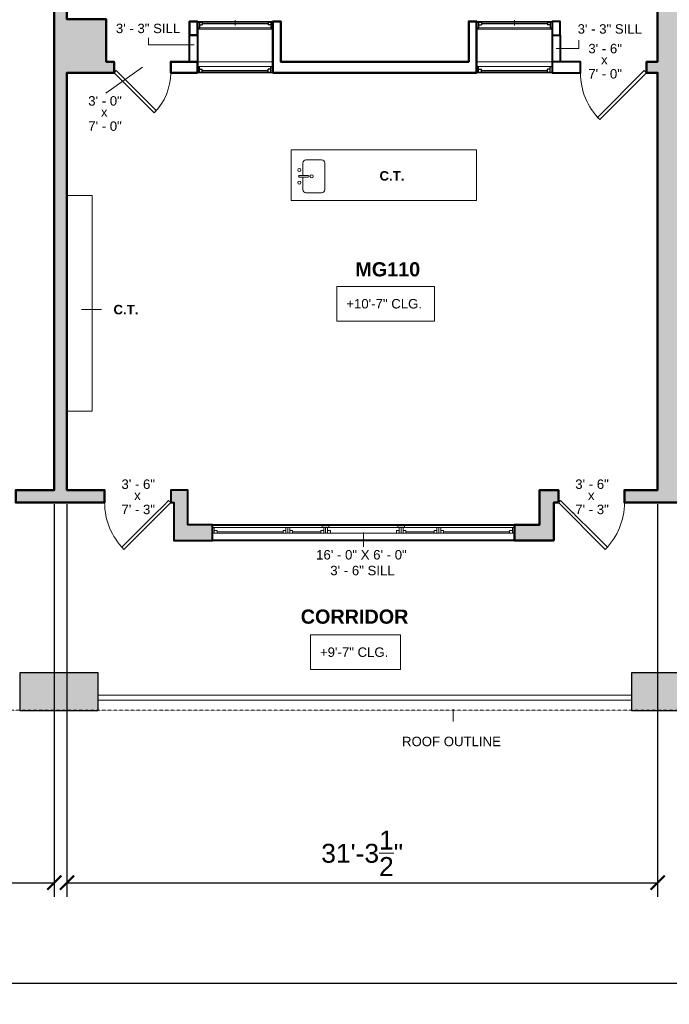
# Model space of a CAD drawing. Header units: inches. Extents: x -2078 to 109126, y -964 to 6385.
# Tile 87 of 137: x 14385 to 14798, y 3975 to 4601. Entities that reach past the tile are written whole.
import ezdxf

# ---------------------------------------------------------------- set-up
doc = ezdxf.new("R2010")
doc.units = ezdxf.units.IN
doc.header["$MEASUREMENT"] = 0
doc.linetypes.add('HIDDEN2', pattern=[0.1875, 0.125, -0.0625])
for name, color, linetype, lineweight in [('A-ANNO', 2, 'Continuous', 5), ('A-ANNO-DIMS', 1, 'Continuous', 9), ('A-CASE', 4, 'Continuous', 9), ('A-COLS', 3, 'Continuous', 9), ('A-DETAIL-1', 4, 'Continuous', 40), ('A-DETL-THIN', 151, 'Continuous', 9), ('A-DOOR', 1, 'Continuous', 18), ('A-FIXT', 150, 'Continuous', 9), ('A-GLAZ', 2, 'Continuous', 30), ('A-HIDDEN', 2, 'HIDDEN2', 18), ('A-RAILING', 4, 'Continuous', 9), ('A-WALL', 3, 'Continuous', 40), ('A-WINDOWS', 2, 'Continuous', 18)]:
    doc.layers.add(name, color=color, linetype=linetype, lineweight=lineweight)
doc.layers.add('A-HATCH', color=9, linetype='Continuous')
doc.styles.add('Arial_1', font='arial.ttf', dxfattribs={"height": 0.0625})
doc.styles.add('Arial_2', font='arial.ttf', dxfattribs={"height": 3})
doc.styles.add('Arial_B', font='arialbd.ttf', dxfattribs={"height": 4.5})
doc.styles.add('Arial_B_1', font='arialbd.ttf', dxfattribs={"height": 3})
doc.styles.add('Jay Cad', font='arial.ttf', dxfattribs={"height": 0.125})
doc.dimstyles.new('Jay Cad - DIMS', dxfattribs={"dimtxt": 0.125, "dimasz": 0.09375, "dimexe": 0.09375, "dimexo": 0.09375, "dimgap": 0.046875, "dimtad": 1, "dimdec": 1, "dimzin": 0, "dimdsep": 46, "dimlunit": 4, "dimtxsty": 'Jay Cad', "dimblk": 'ARCHTICK', "dimcen": 0.09, "dimclrd": 1, "dimclre": 1, "dimclrt": 256, "dimadec": 0, "dimazin": 0, "dimtfac": 1, "dimtdec": 1, "dimtofl": 0, "dimtmove": 1, "dimatfit": 3, "dimfxl": 1, "dimtolj": 1, "dimtzin": 0, "dimarcsym": 0})

# ---------------------------------------------------------------- blocks, each defined once
blk = doc.blocks.new('JC_WINDOW HUNG - HUNG WINDOW-1523960-Munger Science Center _ Ahmanson Lecture Hall-2nd Floor')
at = {"layer": 'A-GLAZ'}
for p, q in [((-24, 2.5), (-24, -2.5)), ((-24, 2), (-21, 2)), ((-22.75, 2), (-22.75, -1.5)), ((-22.75, 0.25), (-21, 0.25)), ((-21, 2), (-21, 0.25)), ((21, 2), (24, 2)), ((21, 2), (21, 0.25)), ((22.75, 0.25), (21, 0.25)), ((22.75, 2), (22.75, -1.5)), ((24, -2.5), (24, 2.5)), ((-24, -1.5), (-22.75, -1.5)), ((22.75, -1.5), (24, -1.5))]:
    blk.add_line(p, q, dxfattribs=at)
at = {"layer": 'A-GLAZ', "lineweight": 9}
for p, q in [((-21, 2), (21, 2)), ((-22.75, -1.5), (22.75, -1.5))]:
    blk.add_line(p, q, dxfattribs=at)
at = {"layer": 'A-GLAZ', "lineweight": 30}
blk.add_line((-21, 1.125), (21, 1.125), dxfattribs=at)
at = {"layer": 'A-WINDOWS'}
for p, q in [((24, 2.5), (-24, 2.5)), ((-24, -2.5), (24, -2.5))]:
    blk.add_line(p, q, dxfattribs=at)
blk = doc.blocks.new('JC_WINDOW HUNG - HUNG WINDOW-1534625-Munger Science Center _ Ahmanson Lecture Hall-2nd Floor')
at = {"layer": 'A-GLAZ'}
for p, q in [((-24, -3.5), (-24, 3.5)), ((-24, 0.5), (-22.75, 0.5)), ((-22.75, -3), (-22.75, 0.5)), ((22.75, 0.5), (24, 0.5)), ((22.75, -3), (22.75, 0.5)), ((24, 3.5), (24, -3.5)), ((-24, -3), (-21, -3)), ((-22.75, -1.25), (-21, -1.25)), ((-21, -3), (-21, -1.25)), ((21, -3), (21, -1.25)), ((22.75, -1.25), (21, -1.25)), ((21, -3), (24, -3))]:
    blk.add_line(p, q, dxfattribs=at)
at = {"layer": 'A-GLAZ', "lineweight": 9}
for p, q in [((-22.75, 0.5), (22.75, 0.5)), ((-21, -3), (21, -3))]:
    blk.add_line(p, q, dxfattribs=at)
at = {"layer": 'A-GLAZ', "lineweight": 30}
blk.add_line((-21, -2.125), (21, -2.125), dxfattribs=at)
at = {"layer": 'A-WINDOWS'}
for p, q in [((-24, 3.5), (24, 3.5)), ((24, -3.5), (-24, -3.5))]:
    blk.add_line(p, q, dxfattribs=at)
blk = doc.blocks.new('Instance - Opening - 16_ x 24_-1534827-Munger Science Center _ Ahmanson Lecture Hall-2nd Floor')
at = {"layer": 'A-WINDOWS'}
for p, q in [((-8.5, -2.5), (-8.5, 2.5)), ((-8.5, 2.5), (8.5, 2.5)), ((8.5, 2.5), (8.5, -2.5)), ((8.5, -2.5), (-8.5, -2.5))]:
    blk.add_line(p, q, dxfattribs=at)
blk = doc.blocks.new('JC_DOOR_SINGLE PANEL - SINGLE DOOR-1479934-Munger Science Center _ Ahmanson Lecture Hall-2nd Floor')
at = {"layer": 'A-DOOR', "lineweight": 20}
for p, q in [((-10.11, -31.78), (19.59, -2.09)), ((21, -3.5), (-8.7, -33.2)), ((19.59, -2.09), (21, -3.5)), ((-8.7, -33.2), (-10.11, -31.78))]:
    blk.add_line(p, q, dxfattribs=at)
at = {"layer": 'A-DOOR', "lineweight": 9}
blk.add_arc((21, -3.5), 42, 180, 225, dxfattribs=at)
blk = doc.blocks.new('JC_DOOR_SINGLE PANEL - SINGLE DOOR-1479750-Munger Science Center _ Ahmanson Lecture Hall-2nd Floor')
at = {"layer": 'A-DOOR', "lineweight": 20}
for p, q in [((-7.46, 28.96), (-8.87, 27.54)), ((-8.87, 27.54), (16.59, 2.09)), ((18, 3.5), (-7.46, 28.96)), ((16.59, 2.09), (18, 3.5))]:
    blk.add_line(p, q, dxfattribs=at)
at = {"layer": 'A-DOOR', "lineweight": 9}
blk.add_arc((18, 3.5), 36, 135, 180, dxfattribs=at)
blk = doc.blocks.new('JC_KITCHEN SINK - SINK-1531844-Munger Science Center _ Ahmanson Lecture Hall-2nd Floor')
at = {"layer": 'A-FIXT'}
for p, q in [((0.12, 7.82), (0.12, 2.09)), ((1.12, 7.82), (1.12, 2.09)), ((-9.87, 3.57), (-9.87, -6.39)), ((0.12, 5.57), (-7.87, 5.57)), ((9.1, 5.57), (1.12, 5.57)), ((11.1, -6.39), (11.1, 3.57)), ((-7.87, -8.39), (9.1, -8.39))]:
    blk.add_line(p, q, dxfattribs=at)
for centre, radius, start, end in [((-3.38, 7.82), 1, 360, 180), ((-3.38, 7.82), 1, 180, 0), ((0.62, 7.82), 0.5, 360, 180), ((4.62, 7.82), 1, 360, 180), ((4.62, 7.82), 1, 180, 360), ((-7.87, 3.57), 2, 90, 180), ((0.62, 0), 1, 360, 180), ((0.62, 0), 1, 180, 0), ((0.62, 2.09), 0.5, 180, 0), ((9.1, 3.57), 2, 360, 90), ((-7.87, -6.39), 2, 180, 270), ((9.1, -6.39), 2, 270, 0)]:
    blk.add_arc(centre, radius, start, end, dxfattribs=at)
blk = doc.blocks.new('JC_OPENING - 36_ x 48_-1468142-Munger Science Center _ Ahmanson Lecture Hall-2nd Floor')
at = {"layer": 'A-WINDOWS'}
for p, q in [((-96.32, -5), (-96.32, 5)), ((-96.32, 5), (-26.44, 5)), ((-22.19, 5), (21.54, 5)), ((25.79, 5), (95.68, 5)), ((95.68, 5), (95.68, -5)), ((95.68, -5), (-96.32, -5))]:
    blk.add_line(p, q, dxfattribs=at)
blk = doc.blocks.new('JC_DOOR_SINGLE PANEL - SINGLE DOOR-1467870-Munger Science Center _ Ahmanson Lecture Hall-2nd Floor')
at = {"layer": 'A-DOOR', "lineweight": 20}
for p, q in [((-8.7, 33.7), (-10.11, 32.28)), ((-10.11, 32.28), (19.59, 2.59)), ((21, 4), (-8.7, 33.7)), ((19.59, 2.59), (21, 4))]:
    blk.add_line(p, q, dxfattribs=at)
at = {"layer": 'A-DOOR', "lineweight": 9}
blk.add_arc((21, 4), 42, 135, 180, dxfattribs=at)
blk = doc.blocks.new('JC_DOOR_SINGLE PANEL - SINGLE DOOR-1467925-Munger Science Center _ Ahmanson Lecture Hall-2nd Floor')
at = {"layer": 'A-DOOR', "lineweight": 20}
for p, q in [((-10.11, -32.28), (19.59, -2.59)), ((21, -4), (-8.7, -33.7)), ((19.59, -2.59), (21, -4)), ((-8.7, -33.7), (-10.11, -32.28))]:
    blk.add_line(p, q, dxfattribs=at)
at = {"layer": 'A-DOOR', "lineweight": 9}
blk.add_arc((21, -4), 42, 180, 225, dxfattribs=at)
blk = doc.blocks.new('Top Rail Type - Top Rail_Internal_-V5-Munger Science Center _ Ahmanson Lecture Hall-2nd Floor')
at = {"layer": 'A-RAILING'}
for p, q in [((-167.77, -140.01), (171.23, -140.01)), ((-167.77, -143.01), (171.23, -143.01))]:
    blk.add_line(p, q, dxfattribs=at)
blk = doc.blocks.new('JC- existing door Tag_quad - JC- existing door Tag_quad-839775-Munger Science Center _ Ahmanson Lecture Hall-2nd Floor')
at = {"layer": 'A-ANNO', "insert": (-0.0234, 0.0378), "char_height": 0.0625, "width": 0.0505, "attachment_point": 1, "style": 'Arial_1', "bg_fill": 3, "box_fill_scale": 1.25, "bg_fill_color": 256, "bg_fill_true_color": 13158600, "bg_fill_transparency": 0}
blk.add_mtext('x', dxfattribs=at)
blk = doc.blocks.new('_ArchTick')
at = {"color": 0, "linetype": 'ByBlock', "const_width": 0.15}
blk.add_lwpolyline([(-0.5, -0.5), (0.5, 0.5)], dxfattribs=at)
blk = doc.blocks.new('*D3336')
at = {"layer": 'A-ANNO-DIMS', "color": 1, "lineweight": -2, "transparency": 16777216}
for p, q in [((14415.02, 4292.93), (14415.02, 4043.56)), ((14790.52, 4292.93), (14790.52, 4043.56)), ((14415.02, 4052.56), (14790.52, 4052.56))]:
    blk.add_line(p, q, dxfattribs=at)
at = {"layer": 'Defpoints', "color": 0, "transparency": 16777216}
for p in [(14415.02, 4301.93), (14790.52, 4301.93), (14790.52, 4052.56)]:
    blk.add_point(p, dxfattribs=at)
at = {"layer": 'A-ANNO-DIMS', "color": 1, "lineweight": -2, "transparency": 16777216, "xscale": 9, "yscale": 9, "zscale": 9, "rotation": 180}
blk.add_blockref('_ArchTick', (14415.02, 4052.56), dxfattribs=at)
at = {"layer": 'A-ANNO-DIMS', "color": 1, "lineweight": -2, "transparency": 16777216, "xscale": 9, "yscale": 9, "zscale": 9}
blk.add_blockref('_ArchTick', (14790.52, 4052.56), dxfattribs=at)
at = {"layer": 'A-ANNO-DIMS', "color": 2, "transparency": 16777216, "insert": (14602.77, 4071.22), "char_height": 12, "width": 1.4974, "attachment_point": 5, "style": 'Jay Cad'}
blk.add_mtext('\\A1;31\'-3{\\H1x;\\S1/2;}"', dxfattribs=at)
blk = doc.blocks.new('*D3337')
at = {"layer": 'A-ANNO-DIMS', "color": 1, "lineweight": -2, "transparency": 16777216}
for p, q in [((14030.02, 4292.93), (14030.02, 4043.56)), ((14407.02, 4292.93), (14407.02, 4043.56)), ((14030.02, 4052.56), (14407.02, 4052.56))]:
    blk.add_line(p, q, dxfattribs=at)
at = {"layer": 'Defpoints', "color": 0, "transparency": 16777216}
for p in [(14030.02, 4301.93), (14407.02, 4301.93), (14407.02, 4052.56)]:
    blk.add_point(p, dxfattribs=at)
at = {"layer": 'A-ANNO-DIMS', "color": 1, "lineweight": -2, "transparency": 16777216, "xscale": 9, "yscale": 9, "zscale": 9, "rotation": 180}
blk.add_blockref('_ArchTick', (14030.02, 4052.56), dxfattribs=at)
at = {"layer": 'A-ANNO-DIMS', "color": 1, "lineweight": -2, "transparency": 16777216, "xscale": 9, "yscale": 9, "zscale": 9}
blk.add_blockref('_ArchTick', (14407.02, 4052.56), dxfattribs=at)
at = {"layer": 'A-ANNO-DIMS', "color": 2, "transparency": 16777216, "insert": (14218.52, 4063.19), "char_height": 12, "width": 0.9747, "attachment_point": 5, "style": 'Jay Cad'}
blk.add_mtext('\\A1;31\'-5"', dxfattribs=at)
blk = doc.blocks.new('*D3338')
at = {"layer": 'A-ANNO-DIMS', "color": 1, "lineweight": -2, "transparency": 16777216}
for p, q in [((16226.52, 4500.43), (16226.52, 3979.76)), ((14009.02, 4284.93), (14009.02, 3979.76)), ((14009.02, 3988.76), (16226.52, 3988.76))]:
    blk.add_line(p, q, dxfattribs=at)
at = {"layer": 'Defpoints', "color": 0, "transparency": 16777216}
for p in [(16226.52, 4509.43), (14009.02, 4293.93), (16226.52, 3988.76)]:
    blk.add_point(p, dxfattribs=at)
at = {"layer": 'A-ANNO-DIMS', "color": 1, "lineweight": -2, "transparency": 16777216, "xscale": 9, "yscale": 9, "zscale": 9, "rotation": 180}
blk.add_blockref('_ArchTick', (14009.02, 3988.76), dxfattribs=at)
at = {"layer": 'A-ANNO-DIMS', "color": 1, "lineweight": -2, "transparency": 16777216, "xscale": 9, "yscale": 9, "zscale": 9}
blk.add_blockref('_ArchTick', (16226.52, 3988.76), dxfattribs=at)
at = {"layer": 'A-ANNO-DIMS', "color": 2, "transparency": 16777216, "insert": (15117.77, 4007.41), "char_height": 12, "width": 1.6705, "attachment_point": 5, "style": 'Jay Cad'}
blk.add_mtext('\\A1;184\'-9{\\H1x;\\S1/2;}"', dxfattribs=at)

msp = doc.modelspace()

# ---------------------------------------------------------------- hatches: boundary and pattern name
at = {"layer": 'A-DETAIL-1'}
h = msp.add_hatch(color=250, dxfattribs=at)
h.paths.add_polyline_path([(14625.388, 4278.077), (14629.638, 4278.077), (14629.638, 4279.93), (14625.388, 4279.93)])
h.paths.add_polyline_path([(14581.658, 4278.077), (14581.658, 4279.93), (14577.408, 4279.93), (14577.408, 4278.077)])
at = {"layer": 'A-HATCH'}
h = msp.add_hatch(color=256, dxfattribs=at)
h.dxf.hatch_style = 1
h.paths.add_polyline_path([(14030.023, 4907.93), (14036.023, 4907.93), (14036.023, 4915.93), (14022.023, 4915.93), (14022.023, 4863.93), (13923.843, 4863.93), (13899.881, 4843.824), (13898.62, 4845.327), (13892.492, 4840.184), (13909.265, 4820.195), (13909.265, 4793.433), (13921.478, 4793.433), (13921.478, 4835.433), (13923.103, 4835.433), (13923.103, 4799.433), (13923.103, 4793.433), (13925.291, 4793.433), (13925.291, 4857.312), (14009.023, 4857.312), (14009.023, 4745.306), (13925.291, 4745.306), (13925.291, 4750.433), (13919.291, 4750.433), (13919.291, 4751.433), (13909.546, 4751.433), (13909.546, 4730.033), (13930.277, 4722.488), (13934.003, 4732.725), (13962.238, 4722.448), (13958.512, 4712.211), (13981.453, 4703.861), (13971.766, 4691.757), (13990.46, 4676.797), (14004.818, 4694.738), (14009.023, 4694.738), (14009.023, 4293.93), (14052.023, 4293.93), (14052.023, 4301.93), (14030.023, 4301.93), (14030.023, 4569.405), (14055.023, 4569.405), (14055.023, 4601.905), (14030.023, 4601.905)])
h.paths.add_polyline_path([(14365.023, 4915.93), (14072.023, 4915.93), (14072.023, 4907.93), (14365.023, 4907.93)])
h.paths.add_polyline_path([(14415.023, 4907.93), (14444.023, 4907.93), (14444.023, 4915.93), (14414.023, 4915.93), (14414.023, 4938.93), (14407.023, 4938.93), (14407.023, 4915.93), (14401.023, 4915.93), (14401.023, 4907.93), (14407.023, 4907.93), (14407.023, 4301.93), (14382.523, 4301.93), (14382.523, 4293.93), (14439.023, 4293.93), (14439.023, 4301.93), (14415.023, 4301.93), (14415.023, 4566.905), (14445.023, 4566.905), (14445.023, 4573.905), (14440.023, 4573.905), (14440.023, 4600.905), (14415.023, 4600.905)])
h.paths.add_polyline_path([(14119.023, 4279.93), (14104.023, 4279.93), (14104.023, 4301.93), (14094.023, 4301.93), (14094.023, 4293.93), (14096.023, 4293.93), (14096.023, 4269.93), (14119.023, 4269.93)])
h.paths.add_polyline_path([(14337.023, 4293.93), (14340.523, 4293.93), (14340.523, 4301.93), (14328.023, 4301.93), (14328.023, 4279.93), (14311.023, 4279.93), (14311.023, 4269.93), (14337.023, 4269.93)])
h.paths.add_polyline_path([(14507.523, 4279.93), (14492.023, 4279.93), (14492.023, 4301.93), (14481.023, 4301.93), (14481.023, 4293.93), (14483.023, 4293.93), (14483.023, 4269.93), (14507.523, 4269.93)])
h.paths.add_polyline_path([(14724.523, 4293.93), (14727.523, 4293.93), (14727.523, 4301.93), (14715.523, 4301.93), (14715.523, 4279.93), (14699.523, 4279.93), (14699.523, 4269.93), (14724.523, 4269.93)])
h.paths.add_polyline_path([(14825.523, 4301.93), (14805.523, 4301.93), (14805.523, 4566.905), (14835.523, 4566.905), (14835.523, 4573.905), (14830.523, 4573.905), (14830.523, 4600.905), (14805.523, 4600.905), (14805.523, 4907.93), (14830.523, 4907.93), (14830.523, 4915.93), (14784.523, 4915.93), (14784.523, 4907.93), (14790.523, 4907.93), (14790.523, 4573.905), (14783.523, 4573.905), (14783.523, 4566.905), (14790.523, 4566.905), (14790.523, 4301.93), (14769.523, 4301.93), (14769.523, 4293.93), (14825.523, 4293.93)])
h.paths.add_polyline_path([(14892.523, 4279.93), (14879.023, 4279.93), (14879.023, 4301.93), (14867.523, 4301.93), (14867.523, 4293.93), (14872.023, 4293.93), (14872.023, 4269.93), (14892.523, 4269.93)])
h.paths.add_polyline_path([(15111.023, 4293.93), (15114.023, 4293.93), (15114.023, 4301.93), (15103.023, 4301.93), (15103.023, 4279.93), (15084.523, 4279.93), (15084.523, 4269.93), (15111.023, 4269.93)])
h.paths.add_polyline_path([(15213.023, 4301.93), (15188.023, 4301.93), (15188.023, 4566.905), (15217.023, 4566.905), (15217.023, 4573.905), (15213.023, 4573.905), (15213.023, 4601.905), (15188.023, 4601.905), (15188.023, 4907.93), (15218.023, 4907.93), (15218.023, 4915.93), (15174.023, 4915.93), (15174.023, 4907.93), (15180.023, 4907.93), (15180.023, 4573.905), (15174.023, 4573.905), (15174.023, 4566.905), (15180.023, 4566.905), (15180.023, 4301.93), (15156.023, 4301.93), (15156.023, 4293.93), (15213.023, 4293.93)])
h.paths.add_polyline_path([(15278.523, 4279.93), (15267.023, 4279.93), (15267.023, 4301.93), (15255.023, 4301.93), (15255.023, 4293.93), (15258.023, 4293.93), (15258.023, 4269.93), (15278.523, 4269.93)])
h.paths.add_polyline_path([(15497.523, 4293.93), (15500.523, 4293.93), (15500.523, 4301.93), (15488.523, 4301.93), (15488.523, 4279.93), (15470.523, 4279.93), (15470.523, 4269.93), (15497.523, 4269.93)])
h.paths.add_polyline_path([(15584.523, 4509.43), (15611.023, 4509.43), (15611.023, 4518.43), (15609.023, 4518.43), (15609.023, 4531.43), (15579.523, 4531.43), (15579.523, 4907.93), (15584.523, 4907.93), (15584.523, 4915.93), (15557.523, 4915.93), (15557.523, 4907.93), (15563.523, 4907.93), (15563.523, 4573.905), (15557.023, 4573.905), (15557.023, 4566.905), (15563.523, 4566.905), (15563.523, 4301.93), (15542.523, 4301.93), (15542.523, 4293.93), (15584.523, 4293.93)])
h.paths.add_polyline_path([(15521.523, 4915.93), (15254.023, 4915.93), (15254.023, 4907.93), (15521.523, 4907.93)])
h.paths.add_polyline_path([(15138.023, 4915.93), (14866.523, 4915.93), (14866.523, 4907.93), (15138.023, 4907.93)])
h.paths.add_polyline_path([(14748.523, 4915.93), (14480.023, 4915.93), (14480.023, 4907.93), (14748.523, 4907.93)])
h.paths.add_polyline_path([(15680.408, 4531.43), (15655.023, 4531.43), (15655.023, 4518.43), (15653.023, 4518.43), (15653.023, 4509.43), (15680.408, 4509.43)])
h.paths.add_polyline_path([(15752.408, 4531.43), (15728.408, 4531.43), (15728.408, 4509.43), (15752.408, 4509.43)])
h.paths.add_polyline_path([(15824.158, 4531.43), (15800.408, 4531.43), (15800.408, 4509.43), (15824.158, 4509.43)])
h.paths.add_polyline_path([(15968.523, 4531.43), (15918.107, 4531.43), (15918.107, 4562.43), (15911.107, 4562.43), (15911.107, 4555.43), (15874.107, 4555.43), (15874.107, 4531.43), (15872.158, 4531.43), (15872.158, 4509.43), (15970.523, 4509.43), (15970.523, 4518.43), (15968.523, 4518.43)])
h.paths.add_polyline_path([(16136.773, 4531.43), (16014.523, 4531.43), (16014.523, 4518.43), (16012.523, 4518.43), (16012.523, 4509.43), (16136.773, 4509.43)])
h.paths.add_polyline_path([(16226.523, 4555.18), (16204.523, 4555.18), (16204.523, 4531.43), (16182.773, 4531.43), (16182.773, 4509.43), (16226.523, 4509.43)])
h.paths.add_polyline_path([(16226.523, 4623.93), (16218.523, 4623.93), (16218.523, 4622.43), (16204.523, 4622.43), (16204.523, 4601.18), (16226.523, 4601.18)])
h.paths.add_polyline_path([(16246.986, 4694.93), (16218.523, 4694.93), (16218.523, 4669.93), (16242.709, 4669.93, 0.028874)])
h.paths.add_polyline_path([(16242.709, 4768.93), (16218.523, 4768.93), (16218.523, 4740.93), (16247.301, 4740.93, 0.0323085)])
h.paths.add_polyline_path([(16226.523, 4839.93), (16204.523, 4839.93), (16204.523, 4816.93), (16218.523, 4816.93), (16218.523, 4814.93), (16226.523, 4814.93)])
h.paths.add_polyline_path([(16226.523, 4929.93), (16182.273, 4929.93), (16182.273, 4907.93), (16204.523, 4907.93), (16204.523, 4885.93), (16226.523, 4885.93)])
h.paths.add_polyline_path([(16136.273, 4929.93), (16015.023, 4929.93), (16015.023, 4919.93), (16017.523, 4919.93), (16017.523, 4907.93), (16136.273, 4907.93)])
h.paths.add_polyline_path([(15970.79, 4965.93), (15933.791, 4965.93), (15933.791, 4972.93), (15925.791, 4972.93), (15925.791, 4915.93), (15620.523, 4915.93), (15620.523, 4907.93), (15911.107, 4907.93), (15911.107, 4901.93), (15918.107, 4901.93), (15918.107, 4907.93), (15970.523, 4907.93), (15970.523, 4919.93), (15973.023, 4919.93), (15973.023, 4929.93), (15970.79, 4929.93)])
h.paths.add_polyline_path([(15970.791, 5048.93), (15861.023, 5048.93), (15861.023, 5033.93), (15925.791, 5033.93), (15925.791, 5008.93), (15933.791, 5008.93), (15933.791, 5033.93), (15970.791, 5033.93)])
h.paths.add_polyline_path([(15813.023, 5048.93), (15789.023, 5048.93), (15789.023, 5033.93), (15813.023, 5033.93)])
h.paths.add_polyline_path([(15741.023, 5048.93), (15717.023, 5048.93), (15717.023, 5033.93), (15741.023, 5033.93)])
h.paths.add_polyline_path([(15590.317, 4897.337), (15614.665, 4897.337), (15614.665, 4909.701), (15590.317, 4909.701)], flags=9)
h.paths.add_polyline_path([(15590.362, 4913.359), (15614.71, 4913.359), (15614.71, 4925.724), (15590.362, 4925.724)], flags=9)
h = msp.add_hatch(color=256, dxfattribs=at)
h.dxf.hatch_style = 1
h.paths.add_polyline_path([(14048.023, 4185.93), (14010.023, 4185.93), (14010.023, 4162.156), (14048.023, 4162.156)])
h.paths.add_polyline_path([(14435.023, 4185.93), (14385.023, 4185.93), (14385.023, 4162.156), (14435.023, 4162.156)])
h.paths.add_polyline_path([(14824.023, 4185.93), (14774.023, 4185.93), (14774.023, 4162.156), (14824.023, 4162.156)])
h.paths.add_polyline_path([(15209.523, 4185.93), (15159.523, 4185.93), (15159.523, 4162.156), (15209.523, 4162.156)])
h.paths.add_polyline_path([(15584.523, 4185.93), (15546.523, 4185.93), (15546.523, 4162.156), (15584.523, 4162.156)])

# ---------------------------------------------------------------- linework, layer by layer
at = {"layer": 'A-ANNO'}
for p, q in [((14522.023, 4597.057), (14522.119, 4600.381)), ((14699.523, 4597.057), (14699.619, 4600.381)), ((14466.965, 4589.134), (14466.965, 4584.755)), ((14466.965, 4584.755), (14496.006, 4584.755)), ((14740.411, 4582.254), (14740.411, 4587.635)), ((14726.023, 4582.405), (14740.411, 4582.254)), ((14424.356, 4416.512), (14436.998, 4416.512)), ((14603.523, 4274.93), (14603.619, 4265.805)), ((14660.591, 4162.72), (14660.591, 4154.921))]:
    msp.add_line(p, q, dxfattribs=at)
at = {"layer": 'A-CASE'}
for p, q in [((14557.523, 4517.905), (14675.523, 4517.905)), ((14557.523, 4485.905), (14557.523, 4517.905)), ((14675.523, 4517.905), (14675.523, 4485.905)), ((14431.023, 4488.93), (14415.023, 4488.93)), ((14431.023, 4488.93), (14431.023, 4351.93)), ((14675.523, 4485.905), (14557.523, 4485.905)), ((14431.023, 4351.93), (14415.023, 4351.93))]:
    msp.add_line(p, q, dxfattribs=at)
at = {"layer": 'A-COLS', "lineweight": 30}
for p, q in [((14435.023, 4185.93), (14385.023, 4185.93)), ((14385.023, 4185.93), (14385.023, 4161.93)), ((14435.023, 4161.93), (14435.023, 4185.93)), ((14824.023, 4185.93), (14774.023, 4185.93)), ((14774.023, 4185.93), (14774.023, 4161.93)), ((14385.023, 4161.93), (14435.023, 4161.93)), ((14774.023, 4161.93), (14824.023, 4161.93))]:
    msp.add_line(p, q, dxfattribs=at)
at = {"layer": 'A-DETL-THIN'}
for p, q in [((14581.658, 4279.93), (14577.408, 4279.93)), ((14577.408, 4279.93), (14577.408, 4278.077)), ((14577.408, 4278.077), (14581.658, 4278.077)), ((14581.658, 4278.077), (14581.658, 4279.93)), ((14629.638, 4279.93), (14625.388, 4279.93)), ((14625.388, 4279.93), (14625.388, 4278.077)), ((14625.388, 4278.077), (14629.638, 4278.077)), ((14629.638, 4278.077), (14629.638, 4279.93))]:
    msp.add_line(p, q, dxfattribs=at)
at = {"layer": 'A-WALL', "lineweight": 50}
msp.add_line((14493.023, 4590.905), (14498.023, 4590.905), dxfattribs=at)
at = {"layer": 'A-WALL'}
for p, q in [((14493.023, 4573.905), (14493.023, 4590.905)), ((14498.023, 4590.905), (14498.023, 4573.905)), ((14507.523, 4279.93), (14699.523, 4279.93)), ((14699.523, 4269.93), (14507.523, 4269.93))]:
    msp.add_line(p, q, dxfattribs=at)
at = {"layer": 'A-WALL', "lineweight": 50}
msp.add_lwpolyline([(14498.023, 4590.905), (14498.023, 4599.557), (14493.023, 4599.557), (14493.023, 4590.905)], dxfattribs=at)
for points in [[(14546.023, 4566.905), (14675.523, 4566.905), (14675.523, 4599.557), (14670.523, 4599.557), (14670.523, 4573.905), (14551.023, 4573.905), (14551.023, 4599.557), (14546.023, 4599.557)], [(14498.023, 4566.905), (14498.023, 4573.905), (14481.023, 4573.905), (14481.023, 4566.905)], [(14699.523, 4269.93), (14724.523, 4269.93), (14724.523, 4293.93), (14727.523, 4293.93), (14727.523, 4301.93), (14715.523, 4301.93), (14715.523, 4279.93), (14699.523, 4279.93)]]:
    msp.add_lwpolyline(points, close=True, dxfattribs=at)
at = {"layer": 'A-WALL'}
for points in [[(14728.523, 4590.905), (14728.523, 4599.557), (14723.523, 4599.557), (14723.523, 4590.905), (14723.523, 4573.905), (14723.523, 4566.905), (14741.523, 4566.905), (14741.523, 4573.905), (14723.523, 4573.905)], [(14723.523, 4590.905), (14728.523, 4590.905), (14728.523, 4573.905)]]:
    msp.add_lwpolyline(points, dxfattribs=at)
msp.add_lwpolyline([(14507.523, 4279.93), (14492.023, 4279.93), (14492.023, 4301.93), (14481.023, 4301.93), (14481.023, 4293.93), (14483.023, 4293.93), (14483.023, 4269.93), (14507.523, 4269.93)], close=True, dxfattribs=at)
at = {"layer": 'A-WINDOWS', "lineweight": 9}
for p, q in [((14507.523, 4278.077), (14508.773, 4278.077)), ((14507.523, 4278.077), (14507.523, 4274.577)), ((14508.773, 4278.077), (14508.773, 4274.577)), ((14508.773, 4278.077), (14554.28, 4278.077)), ((14554.28, 4278.077), (14555.53, 4278.077)), ((14554.28, 4278.077), (14554.28, 4274.577)), ((14555.53, 4278.077), (14555.53, 4274.577)), ((14555.53, 4278.077), (14556.78, 4278.077)), ((14555.53, 4278.077), (14555.53, 4274.577)), ((14556.78, 4278.077), (14556.78, 4274.577)), ((14556.78, 4278.077), (14577.408, 4278.077)), ((14578.283, 4278.077), (14578.283, 4274.577)), ((14579.533, 4278.077), (14579.533, 4274.577)), ((14580.783, 4278.077), (14580.783, 4274.577)), ((14581.658, 4278.077), (14625.388, 4278.077)), ((14626.263, 4278.077), (14626.263, 4274.577)), ((14627.513, 4278.077), (14627.513, 4274.577)), ((14627.513, 4278.077), (14627.513, 4274.577)), ((14628.763, 4278.077), (14628.763, 4274.577)), ((14629.638, 4278.077), (14650.267, 4278.077)), ((14650.267, 4278.077), (14651.517, 4278.077)), ((14650.267, 4278.077), (14650.267, 4274.577)), ((14651.517, 4278.077), (14652.767, 4278.077)), ((14651.517, 4278.077), (14651.517, 4274.577)), ((14651.517, 4278.077), (14651.517, 4274.577)), ((14652.767, 4278.077), (14652.767, 4274.577)), ((14652.767, 4278.077), (14698.273, 4278.077)), ((14698.273, 4278.077), (14699.523, 4278.077)), ((14698.273, 4278.077), (14698.273, 4274.577)), ((14699.523, 4278.077), (14699.523, 4274.577)), ((14507.523, 4274.577), (14508.773, 4274.577)), ((14508.773, 4276.327), (14510.523, 4276.327)), ((14510.523, 4274.577), (14508.773, 4274.577)), ((14510.523, 4276.327), (14510.523, 4274.577)), ((14552.53, 4275.452), (14510.523, 4275.452)), ((14510.523, 4274.577), (14552.53, 4274.577)), ((14554.28, 4276.327), (14552.53, 4276.327)), ((14552.53, 4276.327), (14552.53, 4274.577)), ((14552.53, 4274.577), (14554.28, 4274.577)), ((14554.28, 4274.577), (14555.53, 4274.577)), ((14555.53, 4274.577), (14556.78, 4274.577)), ((14556.78, 4276.327), (14558.53, 4276.327)), ((14558.53, 4274.577), (14556.78, 4274.577)), ((14558.53, 4276.327), (14558.53, 4274.577)), ((14576.533, 4275.452), (14558.53, 4275.452)), ((14558.53, 4274.577), (14576.533, 4274.577)), ((14578.283, 4276.327), (14576.533, 4276.327)), ((14576.533, 4276.327), (14576.533, 4274.577)), ((14576.533, 4274.577), (14578.283, 4274.577)), ((14578.283, 4274.577), (14579.533, 4274.577)), ((14627.513, 4274.577), (14579.533, 4274.577)), ((14580.783, 4276.327), (14582.533, 4276.327)), ((14582.533, 4276.327), (14582.533, 4274.577)), ((14626.263, 4276.327), (14624.513, 4276.327)), ((14624.513, 4276.327), (14624.513, 4274.577)), ((14627.513, 4274.577), (14628.763, 4274.577)), ((14628.763, 4276.327), (14630.513, 4276.327)), ((14630.513, 4274.577), (14628.763, 4274.577)), ((14630.513, 4276.327), (14630.513, 4274.577)), ((14648.517, 4275.452), (14630.513, 4275.452)), ((14630.513, 4274.577), (14648.517, 4274.577)), ((14650.267, 4276.327), (14648.517, 4276.327)), ((14648.517, 4276.327), (14648.517, 4274.577)), ((14648.517, 4274.577), (14650.267, 4274.577)), ((14650.267, 4274.577), (14651.517, 4274.577)), ((14651.517, 4274.577), (14652.767, 4274.577)), ((14652.767, 4276.327), (14654.517, 4276.327)), ((14654.517, 4274.577), (14652.767, 4274.577)), ((14654.517, 4276.327), (14654.517, 4274.577)), ((14696.523, 4275.452), (14654.517, 4275.452)), ((14654.517, 4274.577), (14696.523, 4274.577)), ((14698.273, 4276.327), (14696.523, 4276.327)), ((14696.523, 4276.327), (14696.523, 4274.577)), ((14696.523, 4274.577), (14698.273, 4274.577)), ((14698.273, 4274.577), (14699.523, 4274.577))]:
    msp.add_line(p, q, dxfattribs=at)

# ---------------------------------------------------------------- block references
at = {"layer": 'A-FIXT', "rotation": 90.00000000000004}
msp.add_blockref('JC_KITCHEN SINK - SINK-1531844-Munger Science Center _ Ahmanson Lecture Hall-2nd Floor', (14570.595, 4500.555), dxfattribs=at)
at = {"layer": 'A-WINDOWS'}
for name, p in [('JC_WINDOW HUNG - HUNG WINDOW-1523960-Munger Science Center _ Ahmanson Lecture Hall-2nd Floor', (14522.023, 4597.057)), ('JC_WINDOW HUNG - HUNG WINDOW-1523960-Munger Science Center _ Ahmanson Lecture Hall-2nd Floor', (14699.523, 4597.057)), ('JC_WINDOW HUNG - HUNG WINDOW-1534625-Munger Science Center _ Ahmanson Lecture Hall-2nd Floor', (14522.023, 4570.405)), ('JC_WINDOW HUNG - HUNG WINDOW-1534625-Munger Science Center _ Ahmanson Lecture Hall-2nd Floor', (14699.523, 4570.405)), ('JC_OPENING - 36_ x 48_-1468142-Munger Science Center _ Ahmanson Lecture Hall-2nd Floor', (14603.846, 4274.93))]:
    msp.add_blockref(name, p, dxfattribs=at)
at = {"layer": 'A-WINDOWS', "rotation": 270}
for p in [(14495.523, 4582.405), (14726.023, 4582.405)]:
    msp.add_blockref('Instance - Opening - 16_ x 24_-1534827-Munger Science Center _ Ahmanson Lecture Hall-2nd Floor', p, dxfattribs=at)

# ---------------------------------------------------------------- texts
at = {"layer": 'A-ANNO', "attachment_point": 1}
for s, insert, char_height, width, style in [('3\' - 3" SILL', (14446.197, 4598.114), 6, 51.207, 'Arial_2'), ('3\' - 3" SILL', (14739.73, 4597.765), 6, 51.207, 'Arial_2'), ('C.T.', (14613.796, 4504.464), 6, 19.998, 'Arial_B'), ('MG110', (14598.394, 4446.619), 9, 121.503, 'Arial_B_1'), ('C.T.', (14444.678, 4419.512), 6, 19.998, 'Arial_B'), ('16\' - 0" X 6\' - 0"', (14573.496, 4263.805), 6, 72.72, 'Arial_2'), ('3\' - 6" SILL', (14582.496, 4253.805), 6, 51.207, 'Arial_2'), ('CORRIDOR', (14563.712, 4226.035), 9, 84.234, 'Arial_B_1'), ('ROOF OUTLINE', (14628.087, 4145.241), 6, 78.477, 'Arial_2')]:
    msp.add_mtext(s, dxfattribs=dict(at, insert=insert, char_height=char_height, width=width, style=style))
at = {"layer": 'A-ANNO', "insert": (14575.915, 4201.952), "char_height": 6, "width": 54.54, "attachment_point": 1, "style": 'Arial_2', "bg_fill": 3, "box_fill_scale": 1.25, "bg_fill_color": 256, "bg_fill_true_color": 13158600, "bg_fill_transparency": 0}
msp.add_mtext('+9\'-7" CLG.', dxfattribs=at)

# ---------------------------------------------------------------- dimensions: what is measured, and where the dimension line sits
at = {"layer": 'A-ANNO-DIMS'}
dim = msp.add_linear_dim(base=(14407.023, 4052.564), p1=(14030.023, 4301.93), p2=(14407.023, 4301.93), dimstyle='Jay Cad - DIMS', override={"dimclrt": 2}, dxfattribs=at)
dim.commit()
dim.dimension.update_dxf_attribs({"geometry": '*D3337', "text_midpoint": (14218.523, 4063.195)})

# ---------------------------------------------------------------- next in the draw order: linework, layer by layer
at = {"layer": 'A-ANNO', "flags": 128}
msp.add_lwpolyline([(14569.915, 4209.952), (14627.156, 4209.952), (14627.156, 4187.937), (14569.915, 4187.937)], close=True, dxfattribs=at)

# ---------------------------------------------------------------- next in the draw order: texts
at = {"layer": 'A-ANNO', "char_height": 6, "attachment_point": 1, "style": 'Arial_2', "bg_fill": 3, "box_fill_scale": 1.25, "bg_fill_color": 256, "bg_fill_true_color": 13158600, "bg_fill_transparency": 0}
for s, insert, width in [('3\' - 6"', (14746.546, 4585.287), 26.967), ('7\' - 0"', (14746.546, 4569.264), 26.967), ('3\' - 0"', (14428.599, 4552.073), 26.967), ('7\' - 0"', (14428.599, 4536.051), 26.967), ('+10\'-7" CLG.', (14592.665, 4423.239), 60.297), ('3\' - 6"', (14449.714, 4308.636), 26.967), ('3\' - 6"', (14738.214, 4308.636), 26.967), ('7\' - 3"', (14449.714, 4292.613), 26.967), ('7\' - 3"', (14738.214, 4292.613), 26.967)]:
    msp.add_mtext(s, dxfattribs=dict(at, insert=insert, width=width))

# ---------------------------------------------------------------- next in the draw order: linework, layer by layer
at = {"layer": 'A-ANNO'}
msp.add_line((14463.023, 4570.405), (14439.844, 4554.073), dxfattribs=at)
at = {"layer": 'A-ANNO', "flags": 128}
msp.add_lwpolyline([(14586.665, 4431.239), (14648.668, 4431.239), (14648.668, 4409.223), (14586.665, 4409.223)], close=True, dxfattribs=at)
at = {"layer": 'A-WALL', "lineweight": 50}
msp.add_lwpolyline([(14830.523, 4573.905), (14830.523, 4600.905), (14805.523, 4600.905), (14805.523, 4907.93), (14830.523, 4907.93), (14830.523, 4915.93), (14784.523, 4915.93), (14784.523, 4907.93), (14790.523, 4907.93), (14790.523, 4573.905), (14783.523, 4573.905), (14783.523, 4566.905), (14790.523, 4566.905), (14790.523, 4301.93), (14769.523, 4301.93), (14769.523, 4293.93), (14825.523, 4293.93), (14825.523, 4301.93), (14805.523, 4301.93), (14805.523, 4566.905), (14835.523, 4566.905), (14835.523, 4573.905)], close=True, dxfattribs=at)

# ---------------------------------------------------------------- next in the draw order: block references
at = {"layer": 'A-ANNO', "xscale": 96, "yscale": 96, "zscale": 96}
for p in [(14756.855, 4574.581), (14438.909, 4541.367)]:
    msp.add_blockref('JC- existing door Tag_quad - JC- existing door Tag_quad-839775-Munger Science Center _ Ahmanson Lecture Hall-2nd Floor', p, dxfattribs=at)
at = {"layer": 'A-DOOR', "rotation": 180}
for name, p in [('JC_DOOR_SINGLE PANEL - SINGLE DOOR-1479750-Munger Science Center _ Ahmanson Lecture Hall-2nd Floor', (14463.023, 4570.405)), ('JC_DOOR_SINGLE PANEL - SINGLE DOOR-1467870-Munger Science Center _ Ahmanson Lecture Hall-2nd Floor', (14748.523, 4297.93))]:
    msp.add_blockref(name, p, dxfattribs=at)
at = {"layer": 'A-DOOR'}
for name, p in [('JC_DOOR_SINGLE PANEL - SINGLE DOOR-1479934-Munger Science Center _ Ahmanson Lecture Hall-2nd Floor', (14762.523, 4570.405)), ('JC_DOOR_SINGLE PANEL - SINGLE DOOR-1467925-Munger Science Center _ Ahmanson Lecture Hall-2nd Floor', (14460.023, 4297.93))]:
    msp.add_blockref(name, p, dxfattribs=at)
at = {"layer": 'A-RAILING'}
msp.add_blockref('Top Rail Type - Top Rail_Internal_-V5-Munger Science Center _ Ahmanson Lecture Hall-2nd Floor', (14602.796, 4311.55), dxfattribs=at)

# ---------------------------------------------------------------- next in the draw order: linework, layer by layer
at = {"layer": 'A-WALL', "lineweight": 50}
msp.add_lwpolyline([(14445.023, 4566.905), (14445.023, 4573.905), (14440.023, 4573.905), (14440.023, 4600.905), (14415.023, 4600.905), (14415.023, 4907.93), (14444.023, 4907.93), (14444.023, 4915.93), (14414.023, 4915.93), (14414.023, 4938.93), (14407.023, 4938.93), (14407.023, 4915.93), (14401.023, 4915.93), (14401.023, 4907.93), (14407.023, 4907.93), (14407.023, 4301.93), (14382.523, 4301.93), (14382.523, 4293.93), (14439.023, 4293.93), (14439.023, 4301.93), (14415.023, 4301.93), (14415.023, 4566.905)], close=True, dxfattribs=at)

# ---------------------------------------------------------------- next in the draw order: block references
at = {"layer": 'A-ANNO', "xscale": 96, "yscale": 96, "zscale": 96}
for p in [(14460.023, 4297.93), (14748.523, 4297.93)]:
    msp.add_blockref('JC- existing door Tag_quad - JC- existing door Tag_quad-839775-Munger Science Center _ Ahmanson Lecture Hall-2nd Floor', p, dxfattribs=at)

# ---------------------------------------------------------------- next in the draw order: linework, layer by layer
at = {"layer": 'A-HIDDEN', "lineweight": 20}
msp.add_lwpolyline([(16040.621, 4509.43), (16040.621, 4437.438), (15656.626, 4437.438), (15656.626, 4162.156), (13936.833, 4162.156), (13936.833, 4515.349), (13903.799, 4572.567), (13746.053, 4544.573), (13628.836, 4611.925)], dxfattribs=at)

# ---------------------------------------------------------------- next in the draw order: dimensions: what is measured, and where the dimension line sits
at = {"layer": 'A-ANNO-DIMS'}
for base, p1, p2, picture, middle in [((16226.523, 3988.757), (14009.023, 4293.93), (16226.523, 4509.43), '*D3338', (15117.773, 4007.408)), ((14790.523, 4052.564), (14415.023, 4301.93), (14790.523, 4301.93), '*D3336', (14602.773, 4071.219))]:
    dim = msp.add_linear_dim(base=base, p1=p1, p2=p2, dimstyle='Jay Cad - DIMS', override={"dimclrt": 2}, dxfattribs=at)
    dim.commit()
    dim.dimension.update_dxf_attribs({"geometry": picture, "text_midpoint": middle})

doc.saveas('drawing.dxf')
